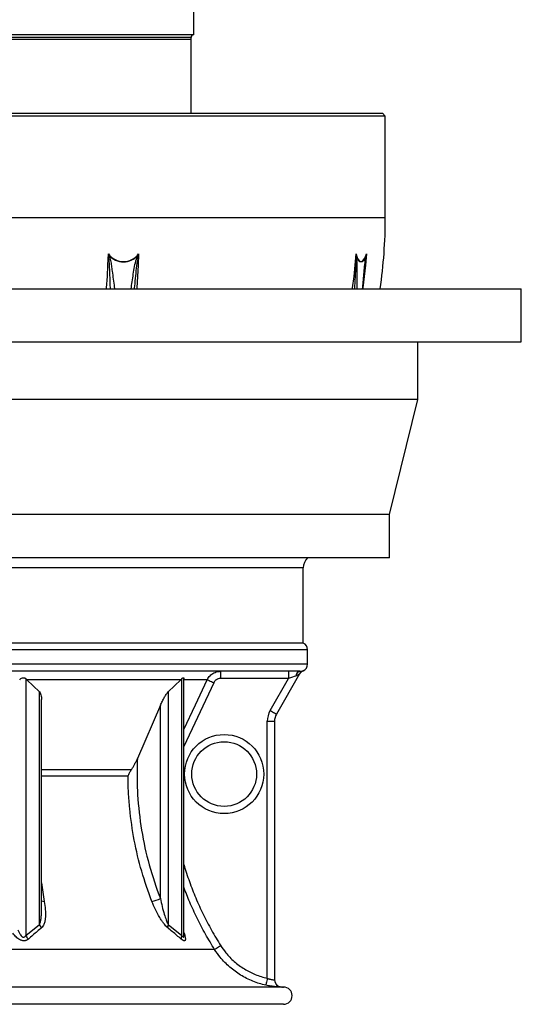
# Model space of a CAD drawing. Header units: millimetres. Extents: x 1849 to 3575, y 677 to 4294.
# Tile 2 of 5: x 2878 to 3575, y 677 to 2045. Entities that reach past the tile are written whole.
import ezdxf

# ---------------------------------------------------------------- set-up
doc = ezdxf.new("R2010")
doc.units = ezdxf.units.MM
doc.header["$LTSCALE"] = 2

msp = doc.modelspace()

# ---------------------------------------------------------------- linework, layer by layer
at = {"color": 7, "linetype": 'Continuous', "lineweight": 25}
for p, q in [((3120.3, 2024.5), (3120.3, 2072.2)), ((3120.3, 2024.5), (2304.3, 2024.5)), ((2497.5, 2018.5), (3116.2, 2018.5)), ((3116.3, 2018.5), (3116.3, 2020.5)), ((3386.3, 1911.5), (2038.3, 1911.5)), ((2042.3, 1915.5), (3382.3, 1915.5)), ((3386.3, 1911.5), (3382.3, 1915.5)), ((3386.3, 1770.1), (3386.3, 1911.5)), ((3358.1, 1703), (3357.5, 1697.2)), ((2712.3, 1671.5), (3575.3, 1671.5)), ((3575.3, 1597.5), (3575.3, 1671.5)), ((2712.3, 1597.5), (3575.3, 1597.5)), ((3431.3, 1517.5), (3431.3, 1597.5)), ((3431.3, 1517.5), (1993.3, 1517.5)), ((3392.3, 1357.5), (3431.3, 1517.5)), ((3392.3, 1357.5), (2032.3, 1357.5)), ((3392.3, 1297.5), (3392.3, 1357.5)), ((3392.3, 1297.5), (2032.3, 1297.5)), ((3272.3, 1178.8), (3272.3, 1283.5)), ((3272.3, 1178.8), (2712.3, 1178.8)), ((3278.3, 1149.7), (3278.3, 1169.7)), ((3267.7, 1139.7), (2156.8, 1139.7)), ((3157, 1139.7), (3157, 1129.7)), ((3267.2, 1136.2), (3234.9, 1080.3)), ((3251.9, 1139.7), (3251.9, 1129.7)), ((2888.3, 1128.1), (2886.7, 1129.6)), ((2886.7, 1129.6), (2886.7, 772.4)), ((3101.9, 1128.1), (2888.3, 1128.1)), ((2905.5, 1111), (2888.3, 1128.1)), ((3101.9, 1128.1), (3084.7, 1111)), ((3103.5, 1129.6), (3101.9, 1128.1)), ((3103.5, 772.4), (3103.5, 1129.6)), ((3138.8, 1128.1), (3106.3, 1128.1)), ((3106.4, 773), (3106.4, 1129.3)), ((3251.9, 1129.7), (3157, 1129.7)), ((3226.3, 1085.3), (3251.9, 1129.7)), ((2905.5, 787.9), (2905.5, 1111)), ((3084.7, 1111), (3084.7, 787.9)), ((2908.5, 807.4), (2908.5, 1100.4)), ((3073.8, 1092.5), (3041.7, 1018.4)), ((3073.8, 823.8), (3073.8, 1092.5)), ((3222.3, 713.2), (3222.3, 1070.3)), ((3222.3, 1070.3), (3232.3, 1070.3)), ((3232.3, 1070.3), (3232.3, 710.9)), ((2908.3, 807), (2908.3, 807.4)), ((2886.7, 772.4), (2905.5, 787.9)), ((3084.7, 787.9), (3103.5, 772.4)), ((3106.4, 772.9), (3106.4, 772.9)), ((3149.1, 753), (2733.8, 753)), ((3244.8, 700.9), (2712.3, 700.9)), ((3244.8, 676.9), (2712.3, 676.9))]:
    msp.add_line(p, q, dxfattribs=at)
at = {"color": 8, "linetype": 'Continuous', "lineweight": 25}
for p, q in [((3116.3, 2020.5), (2308.3, 2020.5)), ((3386.3, 1770.1), (2509.6, 1770.1)), ((3272.3, 1283.5), (2543.9, 1283.5)), ((3278.3, 1169.7), (2712.3, 1169.7)), ((3278.3, 1149.7), (2712.3, 1149.7)), ((3147.9, 1123.9), (3106.4, 1035.3)), ((3033.2, 1002.6), (2908.5, 1002.6)), ((3028.9, 994), (2908.5, 994)), ((3106.4, 776.8), (3106.8, 775.6)), ((3106.8, 775.6), (3106.4, 775.9))]:
    msp.add_line(p, q, dxfattribs=at)
at = {"color": 8, "linetype": 'Continuous', "lineweight": 25, "flags": 128}
for points in [[(2999, 1671.5), (2999, 1672.8), (3000, 1688.4), (3000.8, 1704.1), (3001.4, 1719.8)], [(3043.4, 1719.8), (3042.8, 1704.1), (3042, 1688.4), (3041, 1672.8), (3040.9, 1671.5)], [(3340.6, 1671.5), (3340.8, 1672.8), (3342.8, 1688.4), (3344.5, 1704.1), (3345.8, 1719.8)], [(3360, 1719.8), (3358.7, 1704.1), (3357, 1688.4), (3355, 1672.8), (3354.9, 1671.5)], [(3106.4, 1058.8), (3122.5, 1093.2), (3138.8, 1128.1)], [(3238.3, 701.7), (3240.1, 701.1), (3242, 700.9)]]:
    msp.add_lwpolyline(points, dxfattribs=at)
at = {"color": 7, "linetype": 'Continuous', "lineweight": 25, "flags": 128}
for points in [[(3345.8, 1719.8), (3346.7, 1716.4), (3347.7, 1713.6), (3349, 1711.5), (3350.3, 1710), (3351.7, 1709.3), (3353.2, 1709.3), (3354.6, 1710), (3356.1, 1711.5), (3357.5, 1713.6), (3358.8, 1716.4), (3360, 1719.8)], [(3359.5, 1717.8), (3358.2, 1714.6), (3356.8, 1712.1), (3355.4, 1710.2), (3353.9, 1709.1), (3352.4, 1708.7), (3350.9, 1709.1), (3349.5, 1710.2), (3348.2, 1712.1), (3347.1, 1714.6), (3346.1, 1717.8)], [(3138.8, 1128.1), (3139.1, 1128), (3139.7, 1127.7), (3140.5, 1127.3), (3141.7, 1126.8), (3143, 1126.2), (3144.5, 1125.4), (3146.2, 1124.7), (3147.9, 1123.9)], [(3261.8, 1133.1), (3259.6, 1132.3), (3257.2, 1131.5), (3254.6, 1130.6), (3251.9, 1129.7)], [(3226.3, 1085.3), (3228, 1084.3), (3229.6, 1083.4), (3231.1, 1082.5), (3232.4, 1081.8), (3233.5, 1081.1), (3234.3, 1080.7), (3234.8, 1080.4), (3234.9, 1080.3)], [(3157.6, 758.3), (3156, 757.3), (3154.4, 756.3), (3153, 755.4), (3151.8, 754.6), (3150.7, 754), (3149.9, 753.4), (3149.4, 753.1), (3149.1, 753)], [(3222.3, 713.2), (3221.9, 711.3), (3221.5, 709.5), (3221.1, 707.8), (3220.8, 706.3), (3220.5, 705.1), (3220.3, 704.2), (3220.2, 703.6), (3220.1, 703.4)]]:
    msp.add_lwpolyline(points, dxfattribs=at)
at = {"color": 7, "linetype": 'Continuous', "lineweight": 25}
for radius in [55, 45]:
    msp.add_circle((3162.3, 996.9), radius, dxfattribs=at)
for centre, radius, start, end in [((3120.3, 2020.5), 4, 90, 180), ((2712.3, 1770.1), 674, 351.5868, 0), ((3022.4, 1735.5), 26.2, 216.8206, 323.1794), ((2986.7, 1751.5), 37.3, 293.9302, 295.2013), ((3022.4, 1735.2), 26.4, 221.2915, 318.7085), ((3021.9, 1675.4), 47, 63.4167, 64.3699), ((3343.3, 1719.9), 3.5, 315.2942, 322.7614), ((3357.5, 1716.4), 2.44, 24.8256, 34.1151), ((3292.3, 1283.5), 20, 135.3146, 180), ((3268.3, 1169.7), 10, 0, 66.4218), ((3268.3, 1149.7), 10, 292.1607, 0), ((3269, 1132.5), 7.29, 100.5015, 175.3394), ((3275.8, 1131.2), 10, 112.3462, 150.0037), ((3275.9, 1131.2), 10, 135.3435, 149.9969), ((3252.3, 1070.3), 30, 150, 180), ((3252.3, 1070.3), 20, 150, 180), ((3053.6, 865.4), 46.2, 280.4344, 295.9023), ((2919.9, 793.7), 15.5, 201.9098, 222.4272), ((3093.7, 784.1), 9.83, 157.0415, 184.9631), ((2901.2, 778.8), 15.8, 203.5613, 225.8938), ((3111.8, 768.6), 9.18, 154.9345, 187.1566), ((3242.3, 710.9), 10, 180.0003, 268.6776), ((3242.3, 710.9), 10, 179.989, 246.9126), ((3244.8, 812.9), 112, 268.6021, 270), ((3244.8, 688.9), 12, 270, 90)]:
    msp.add_arc(centre, radius, start, end, dxfattribs=at)
at = {"color": 8, "linetype": 'Continuous', "lineweight": 25}
for centre, start, end in [((3275.9, 1131.2), 112.6508, 135.337), ((2912.4, 829.9), 246.8478, 269.7416)]:
    msp.add_arc(centre, 10, start, end, dxfattribs=at)
at = {"color": 7, "linetype": 'Continuous', "lineweight": 25}
msp.add_ellipse((2712.3, -1991.8), major_axis=(0, 23488.9), ratio=0.017455, start_param=4.879513, end_param=4.883961, dxfattribs=at)
for points, knots in [([(3001.8, 1717.4), (3001.7, 1718.1), (3001.6, 1718.7), (3001.5, 1719.4), (3001.5, 1719.5), (3001.5, 1719.6), (3001.4, 1719.7), (3001.4, 1719.7), (3001.4, 1719.8), (3001.4, 1719.8)], [0.000000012, 0.000000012, 0.000000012, 0.000000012, 0.001017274, 0.001017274, 0.001017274, 0.001184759, 0.001184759, 0.001184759, 0.001208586, 0.001208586, 0.001208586, 0.001208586]), ([(3042.2, 1717.8), (3042.5, 1718.3), (3042.9, 1719), (3043.3, 1719.7), (3043.4, 1719.8), (3043.4, 1719.8)], [0, 0, 0, 0, 0.840748, 0.980145, 1, 1, 1, 1]), ([(3043.4, 1719.8), (3043.4, 1719.8), (3043.4, 1719.6), (3043.2, 1718.8), (3043, 1718.1), (3042.9, 1717.4)], [0, 0, 0, 0, 0.019714, 0.158288, 1, 1, 1, 1]), ([(3345.8, 1717.4), (3345.8, 1718.1), (3345.8, 1718.7), (3345.8, 1719.4), (3345.8, 1719.5), (3345.8, 1719.6), (3345.8, 1719.7), (3345.8, 1719.7), (3345.8, 1719.8), (3345.8, 1719.8)], [0.000000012, 0.000000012, 0.000000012, 0.000000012, 0.001017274, 0.001017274, 0.001017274, 0.001184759, 0.001184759, 0.001184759, 0.001208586, 0.001208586, 0.001208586, 0.001208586]), ([(3359.7, 1717.4), (3359.8, 1718.1), (3359.9, 1718.7), (3359.9, 1719.4), (3360, 1719.5), (3360, 1719.6), (3360, 1719.7), (3360, 1719.7), (3360, 1719.8), (3360, 1719.8)], [0.000000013, 0.000000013, 0.000000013, 0.000000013, 0.001017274, 0.001017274, 0.001017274, 0.001184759, 0.001184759, 0.001184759, 0.001208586, 0.001208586, 0.001208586, 0.001208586]), ([(3355.3, 1671.5), (3355.6, 1675.3), (3356.3, 1683.8), (3357.1, 1692.3), (3357.6, 1697.1), (3357.6, 1697.2)], [0, 0, 0, 0, 0.442555, 0.985422, 1, 1, 1, 1]), ([(3138.8, 1128.1), (3140, 1130.1), (3142.3, 1133.9), (3147.9, 1137.9), (3153.1, 1139.5), (3156.1, 1139.6), (3157, 1139.7)], [0, 0, 0, 0, 0.297143, 0.594094, 0.891414, 1, 1, 1, 1]), ([(3267.2, 1136.2), (3267.2, 1136.2), (3267.1, 1136.1), (3266.4, 1135.6), (3264.7, 1134.4), (3262.8, 1133.5), (3261.8, 1133.1)], [0, 0, 0, 0, 0.142836, 0.236063, 0.596926, 1, 1, 1, 1]), ([(3267.7, 1139.7), (3268.6, 1139.7), (3270.3, 1139.8), (3271.7, 1140.4), (3271.9, 1140.4), (3272, 1140.4)], [0, 0, 0, 0, 0.345663, 0.709616, 1, 1, 1, 1]), ([(2878.2, 1128.1), (2878.7, 1128.6), (2879.8, 1129.7), (2881.9, 1130.6), (2883.9, 1130.8), (2885.5, 1130.5), (2886.3, 1129.9), (2886.7, 1129.6)], [0, 0, 0, 0, 0.2208, 0.442846, 0.649296, 0.835902, 1, 1, 1, 1]), ([(3103.5, 1129.6), (3103.9, 1130), (3104.7, 1130.6), (3105.7, 1130.8), (3106.3, 1130.5), (3106.5, 1130), (3106.4, 1129.5), (3106.4, 1129.3)], [0, 0, 0, 0, 0.238384, 0.477508, 0.707802, 0.93775, 1, 1, 1, 1]), ([(3157, 1129.7), (3156, 1129.7), (3155, 1129.5), (3153.7, 1129.1), (3153.3, 1129), (3152.4, 1128.6), (3152, 1128.3), (3151.2, 1127.8), (3150.8, 1127.6), (3150.1, 1126.9), (3149.7, 1126.6), (3148.8, 1125.5), (3148.3, 1124.8), (3147.9, 1123.9)], [0, 0, 0, 0, 0.25, 0.25, 0.375, 0.375, 0.5, 0.5, 0.625, 0.625, 0.75, 0.75, 1, 1, 1, 1]), ([(2905.5, 1111), (2906.2, 1110.1), (2907.4, 1108.5), (2908.1, 1105.4), (2908.5, 1102.7), (2908.4, 1101), (2908.4, 1100.4)], [0, 0, 0, 0, 0.301485, 0.5678161, 0.8403077, 1, 1, 1, 1]), ([(3073.8, 1092.5), (3074.7, 1094.4), (3076.4, 1098.4), (3079.3, 1103.7), (3082.1, 1108.2), (3083.9, 1110.1), (3084.7, 1111)], [0, 0, 0, 0, 0.291664, 0.58896, 0.824079, 1, 1, 1, 1]), ([(3033.2, 1002.6), (3034.1, 1003.8), (3034.9, 1005), (3036.4, 1007.6), (3037.1, 1008.9), (3038.5, 1011.6), (3039.2, 1013), (3040.5, 1015.7), (3041.1, 1017), (3041.7, 1018.4)], [0, 0, 0, 0, 0.25, 0.25, 0.5, 0.5, 0.75, 0.75, 1, 1, 1, 1]), ([(3041.7, 1018.4), (3041.3, 1010), (3041.2, 1001.7), (3041.2, 989.1), (3041.3, 985), (3041.6, 976.6), (3041.8, 972.4), (3043.1, 951.6), (3044.9, 935.1), (3050.3, 902.5), (3053.8, 886.5), (3062.6, 854.8), (3067.7, 839.2), (3073.8, 823.8)], [0, 0, 0, 0, 0.125, 0.125, 0.1875, 0.1875, 0.25, 0.25, 0.5, 0.5, 0.75, 0.75, 1, 1, 1, 1]), ([(3028.9, 994.4), (3029.4, 995.8), (3030, 997.2), (3031.5, 999.9), (3032.3, 1001.2), (3033.2, 1002.6)], [0, 0, 0, 0, 0.5, 0.5, 1, 1, 1, 1]), ([(3028.8, 993.7), (3028.8, 993.7), (3028.8, 993.7), (3028.8, 993.7), (3028.8, 993.8), (3028.9, 994), (3028.9, 994.3), (3028.9, 994.4)], [0, 0, 0, 0, 0.03097, 0.070446, 0.143383, 0.395082, 1, 1, 1, 1]), ([(3062, 819.9), (3056.6, 833.7), (3051.8, 847.7), (3043.7, 876), (3040.2, 890.3), (3034.7, 919.3), (3032.6, 934), (3030.4, 956.2), (3029.8, 963.7), (3029, 978.7), (3028.8, 986.2), (3028.8, 993.7)], [0, 0, 0, 0, 0.25, 0.25, 0.5, 0.5, 0.75, 0.75, 0.875, 0.875, 1, 1, 1, 1]), ([(3073.8, 823.8), (3074.5, 820.1), (3076, 812.8), (3078.7, 802.8), (3081.4, 794.9), (3083.3, 790.2), (3084.4, 788.3), (3084.7, 787.9)], [0, 0, 0, 0, 0.295783, 0.59128, 0.812723, 0.958595, 1, 1, 1, 1]), ([(2912.4, 819.9), (2912.9, 816.1), (2914, 808.6), (2914.2, 799.5), (2913.3, 792.6), (2912.1, 788.5), (2910.5, 785.3), (2909.2, 783.9), (2908.5, 783.2)], [0, 0, 0, 0, 0.278337, 0.561124, 0.695552, 0.832419, 0.914904, 1, 1, 1, 1]), ([(3083.9, 783.2), (3083.5, 783.6), (3082.2, 784.7), (3080.3, 786.8), (3077.9, 789.8), (3075.3, 793.4), (3071.4, 799.7), (3066.7, 808.5), (3063.5, 816.1), (3062, 819.9)], [0, 0, 0, 0, 0.0517487, 0.1328147, 0.2140721, 0.3258519, 0.4377648, 0.7185463, 1, 1, 1, 1]), ([(2875.8, 780.4), (2876.3, 779.2), (2877.2, 776.7), (2879, 773.6), (2880.7, 771.5), (2882.2, 770.5), (2883.2, 770.1), (2884.2, 770.2), (2885.3, 770.7), (2886.1, 771.5), (2886.6, 772.2), (2886.7, 772.4)], [0, 0, 0, 0, 0.221788, 0.442626, 0.599467, 0.667757, 0.730885, 0.787222, 0.840199, 0.95737, 1, 1, 1, 1]), ([(2908.5, 783.2), (2904.5, 779.8), (2898.3, 774.7), (2892.3, 769.3), (2890.2, 767.4)], [0, 0, 0, 0, 0.653119, 1, 1, 1, 1]), ([(3102.7, 767.4), (3098.7, 770.9), (3092.4, 776.3), (3086.1, 781.4), (3083.9, 783.2)], [0, 0, 0, 0, 0.653092, 1, 1, 1, 1]), ([(2890.2, 767.4), (2889.5, 766.8), (2888.7, 766.3), (2887.4, 765.7), (2886.9, 765.5), (2886, 765.3), (2885.5, 765.2), (2884.5, 765.1), (2883.9, 765.1), (2882.9, 765.2), (2882.3, 765.3), (2881.2, 765.5), (2880.7, 765.7), (2879.7, 766), (2879.1, 766.3), (2877.6, 767), (2876.6, 767.6), (2874.7, 769), (2873.9, 769.8), (2871.5, 772.1), (2870, 773.8), (2868.7, 775.6)], [0, 0, 0, 0, 0.125, 0.125, 0.1875, 0.1875, 0.25, 0.25, 0.3125, 0.3125, 0.375, 0.375, 0.4375, 0.4375, 0.5, 0.5, 0.625, 0.625, 0.75, 0.75, 1, 1, 1, 1]), ([(3106.8, 775.6), (3107.1, 774.7), (3107.3, 773.8), (3107.8, 772.1), (3108, 771.3), (3108.3, 769.7), (3108.4, 769), (3108.5, 768), (3108.5, 767.6), (3108.4, 767), (3108.4, 766.8), (3108.3, 766.3), (3108.2, 766), (3108, 765.6), (3107.9, 765.5), (3107.6, 765.2), (3107.4, 765.2), (3107, 765.1), (3106.7, 765.1), (3106.2, 765.2), (3106, 765.3), (3105.4, 765.5), (3105.1, 765.7), (3104.1, 766.3), (3103.4, 766.8), (3102.7, 767.4)], [0, 0, 0, 0, 0.125, 0.125, 0.25, 0.25, 0.375, 0.375, 0.4375, 0.4375, 0.5, 0.5, 0.5625, 0.5625, 0.625, 0.625, 0.6875, 0.6875, 0.75, 0.75, 0.8125, 0.8125, 0.875, 0.875, 1, 1, 1, 1]), ([(3220.1, 703.4), (3217.1, 704.1), (3211.1, 705.6), (3202.2, 708.8), (3193.5, 712.7), (3185.2, 717.3), (3177.3, 722.6), (3170, 728.5), (3163.1, 735), (3155.9, 743.1), (3151.6, 749.3), (3149.1, 753)], [0, 0, 0, 0, 0.1050122, 0.210024, 0.3180864, 0.4261488, 0.5311684, 0.6361884, 0.7442667, 0.8523436, 1, 1, 1, 1]), ([(3157.6, 758.3), (3159.8, 755), (3163.7, 749.4), (3170.1, 742.2), (3176.3, 736.2), (3183.1, 730.8), (3190.3, 725.9), (3197.8, 721.7), (3205.6, 718.2), (3213.8, 715.2), (3219.4, 713.9), (3222.3, 713.2)], [0, 0, 0, 0, 0.147643, 0.252661, 0.357679, 0.465755, 0.573832, 0.678849, 0.783867, 0.891933, 1, 1, 1, 1]), ([(3222.3, 713.2), (3222.9, 712.9), (3223.5, 712.7), (3224.4, 712.3), (3224.7, 712.2), (3225.3, 712), (3225.6, 712), (3226.6, 711.7), (3227.1, 711.6), (3228.2, 711.3), (3228.8, 711.2), (3229.7, 711.1), (3230.1, 711.1), (3230.7, 711), (3230.9, 711), (3231.2, 710.9), (3231.3, 710.9), (3231.7, 710.9), (3231.9, 710.9), (3232.2, 710.9), (3232.3, 710.9), (3232.3, 710.9)], [0, 0, 0, 0, 0.125, 0.125, 0.1875, 0.1875, 0.25, 0.25, 0.375, 0.375, 0.5, 0.5, 0.625, 0.625, 0.6875, 0.6875, 0.75, 0.75, 0.875, 0.875, 1, 1, 1, 1]), ([(3242, 700.9), (3241.9, 700.9), (3241.6, 700.9), (3238.9, 701), (3233.9, 701.3), (3227.3, 702), (3222.6, 702.9), (3220.1, 703.4)], [0, 0, 0, 0, 0.141603, 0.346964, 0.557377, 0.77652, 1, 1, 1, 1])]:
    msp.add_open_spline(points, degree=3, knots=knots, dxfattribs=at)
for points in [[(3002.5, 1717.8), (3002.2, 1718.4), (3001.8, 1719.1), (3001.4, 1719.8)], [(3346.1, 1717.8), (3345.9, 1718.4), (3345.9, 1719.1), (3345.8, 1719.8)], [(3359.5, 1717.8), (3359.7, 1718.4), (3359.8, 1719.1), (3360, 1719.8)]]:
    msp.add_open_spline(points, degree=3, dxfattribs=at)
at = {"color": 8, "linetype": 'Continuous', "lineweight": 25}
for points, knots in [([(3004.2, 1671.5), (3004.2, 1672), (3004.1, 1679.9), (3003.4, 1691.5), (3003, 1706.4), (3002.2, 1713.7), (3001.8, 1717.4)], [0, 0, 0, 0, 0.033657, 0.516512, 0.758481, 1, 1, 1, 1]), ([(3002.5, 1717.8), (3003.2, 1715.4), (3004.6, 1710.8), (3005.6, 1703.4), (3007.3, 1691.1), (3008.9, 1680.5), (3009.8, 1672.3), (3009.9, 1671.5)], [0, 0, 0, 0, 0.156879, 0.314729, 0.47267, 0.950184, 1, 1, 1, 1]), ([(3033.1, 1671.5), (3033.3, 1673), (3034, 1678), (3035.3, 1686.5), (3036.8, 1697.1), (3038.8, 1707.7), (3041.1, 1714.4), (3042.2, 1717.8)], [0, 0, 0, 0, 0.092178, 0.319654, 0.547772, 0.774469, 1, 1, 1, 1]), ([(3042.9, 1717.4), (3042.1, 1712.8), (3040.4, 1703.5), (3039, 1689.3), (3038, 1678.7), (3037.3, 1672.8), (3037.2, 1671.5)], [0, 0, 0, 0, 0.305884, 0.612528, 0.919228, 1, 1, 1, 1]), ([(3343.7, 1671.5), (3343.7, 1672), (3344.4, 1679.9), (3344.9, 1691.5), (3345.6, 1706.4), (3345.7, 1713.7), (3345.8, 1717.4)], [0, 0, 0, 0, 0.033657, 0.516512, 0.758481, 1, 1, 1, 1]), ([(3346.1, 1717.8), (3346.2, 1715.4), (3346.5, 1710.8), (3346.6, 1703.4), (3346.7, 1691.1), (3346.9, 1680.5), (3346.9, 1672.3), (3346.9, 1671.5)], [0, 0, 0, 0, 0.156879, 0.314729, 0.47267, 0.950184, 1, 1, 1, 1]), ([(3354.8, 1671.5), (3354.9, 1673), (3355.3, 1678), (3356.1, 1686.5), (3356.9, 1697.1), (3358, 1707.7), (3359, 1714.4), (3359.5, 1717.8)], [0, 0, 0, 0, 0.0921779, 0.3196542, 0.5477721, 0.7744694, 1, 1, 1, 1]), ([(3359.7, 1717.4), (3359.2, 1712.8), (3358.6, 1708), (3358.1, 1703.1), (3358.1, 1703)], [0, 0, 0, 0, 0.968097, 1, 1, 1, 1]), ([(3106.4, 870.9), (3106.5, 870.8), (3108.6, 862.9), (3114, 847.4), (3122.7, 824.5), (3133, 801.9), (3144.5, 779.7), (3153.2, 765.4), (3157.6, 758.3)], [0, 0, 0, 0, 0.002319, 0.198625, 0.394784, 0.596469, 0.798314, 1, 1, 1, 1]), ([(2908.5, 845.8), (2908.5, 845.7), (2909.5, 836.9), (2910.9, 828.4), (2912.4, 819.9)], [0, 0, 0, 0, 0.00451, 1, 1, 1, 1]), ([(3149.1, 753), (3144.8, 760), (3136.1, 774.2), (3124.7, 796.3), (3114.6, 818), (3109, 832.6), (3106.4, 839.5)], [0, 0, 0, 0, 0.257374, 0.514941, 0.772316, 1, 1, 1, 1]), ([(2905.5, 787.9), (2905.9, 788.6), (2906.6, 790.1), (2907.4, 793.2), (2908, 797.2), (2908.4, 802), (2908.4, 805.3), (2908.3, 807)], [0, 0, 0, 0, 0.129599, 0.263297, 0.505926, 0.75107, 1, 1, 1, 1]), ([(3103.5, 772.4), (3103.9, 771.8), (3104.5, 770.9), (3105.2, 770.3), (3105.7, 770.1), (3106, 770.3), (3106.4, 771.1), (3106.5, 771.9), (3106.4, 772.8), (3106.4, 772.9)], [0, 0, 0, 0, 0.256607, 0.375329, 0.475707, 0.604019, 0.676946, 0.970683, 1, 1, 1, 1])]:
    msp.add_open_spline(points, degree=3, knots=knots, dxfattribs=at)

doc.saveas('drawing.dxf')
